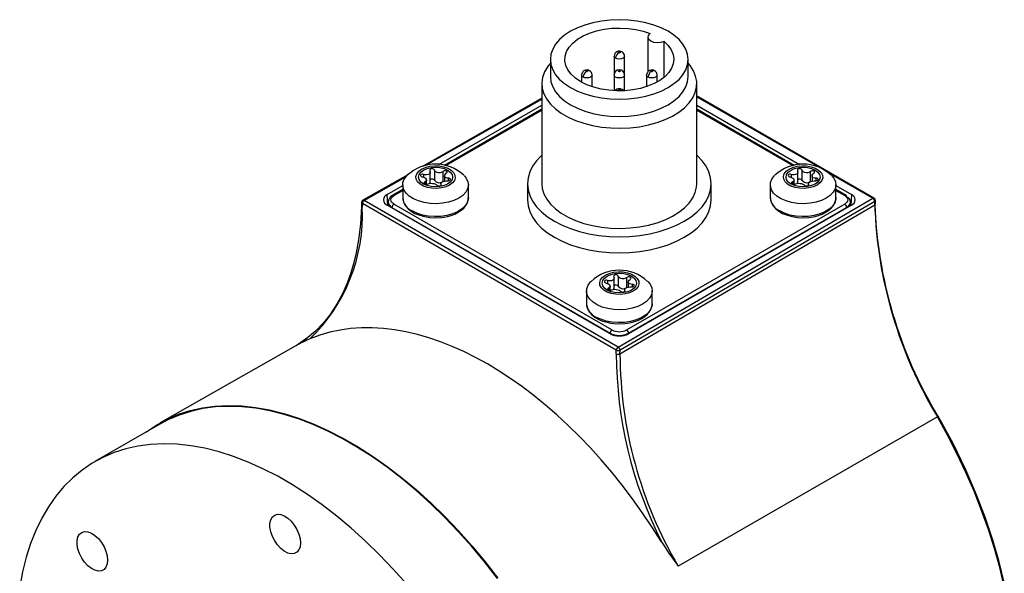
# Model space of a CAD drawing. Header units: millimetres. Extents: x 0 to 559, y 0 to 432.
# Tile 5 of 6: x 360 to 435, y 324 to 366. Entities that reach past the tile are written whole.
import ezdxf

# ---------------------------------------------------------------- set-up
doc = ezdxf.new("R2010")
doc.units = ezdxf.units.MM
doc.header["$LTSCALE"] = 2

msp = doc.modelspace()

# ---------------------------------------------------------------- linework, layer by layer
for p, q in [((408.3342, 365.0603), (408.3342, 362.4425)), ((409.5644, 362.0047), (409.5644, 364.7277)), ((400.8997, 363.3662), (400.8997, 362.0598)), ((405.7497, 363.6191), (405.7497, 362.1904)), ((406.5497, 362.1904), (406.5497, 363.6191)), ((411.3997, 362.0598), (411.3997, 363.3662)), ((403.2748, 362.1904), (403.2748, 361.6384)), ((404.0748, 361.2914), (404.0748, 362.1904)), ((405.7497, 362.1904), (405.7497, 360.9816)), ((406.5497, 360.9816), (406.5497, 362.1904)), ((408.2245, 362.1904), (408.2245, 361.2914)), ((409.0245, 361.6384), (409.0245, 362.1904)), ((400.2497, 361.529), (400.2497, 353.8943)), ((412.0497, 353.8943), (412.0497, 361.529)), ((400.2497, 360.4063), (391.1553, 355.22)), ((391.3646, 355.2724), (400.2497, 360.3393)), ((425.5636, 352.7961), (412.0497, 360.5976)), ((412.0497, 360.53), (421.4185, 355.1215)), ((392.4106, 355.3514), (400.2497, 359.8768)), ((400.2497, 359.5713), (392.8385, 355.2929)), ((392.9243, 355.2748), (400.2497, 359.5037)), ((412.0497, 359.8768), (419.8887, 355.3515)), ((419.4624, 355.292), (412.0497, 359.5713)), ((412.0497, 359.5037), (419.3758, 355.2744)), ((392.0625, 354.9343), (392.0625, 354.1592)), ((392.722, 354.0572), (392.722, 354.8323)), ((420.0639, 354.9343), (420.0639, 354.1592)), ((420.7234, 354.0572), (420.7234, 354.8323)), ((390.0409, 354.5845), (386.6137, 352.63)), ((386.7128, 352.6196), (389.8907, 354.4319)), ((391.2429, 354.6035), (391.2429, 354.3776)), ((391.464, 353.8676), (391.464, 354.1596)), ((391.7485, 354.0327), (391.7485, 354.7904)), ((392.8339, 354.488), (392.8339, 354.0934)), ((393.1452, 354.1234), (393.1452, 354.3092)), ((419.2444, 354.6035), (419.2444, 354.3776)), ((419.4655, 353.8676), (419.4655, 354.1596)), ((419.7499, 354.0327), (419.7499, 354.7904)), ((420.8353, 354.488), (420.8353, 354.0934)), ((421.1466, 354.1234), (421.1466, 354.3092)), ((422.062, 354.75), (425.4637, 352.7862)), ((388.472, 353.0777), (389.6489, 353.7572)), ((389.6489, 353.4516), (388.872, 353.0031)), ((388.972, 352.9932), (389.6489, 353.384)), ((389.6489, 353.8127), (389.6489, 352.8328)), ((391.3294, 354.0284), (391.3294, 353.8988)), ((392.5494, 353.8932), (392.5494, 353.7622)), ((392.5722, 353.784), (392.5722, 353.8361)), ((394.6489, 352.8328), (394.6489, 353.8127)), ((399.1497, 353.8943), (399.1497, 352.6695)), ((413.1497, 352.6695), (413.1497, 353.8943)), ((417.6504, 353.8127), (417.6504, 352.8328)), ((419.3308, 354.0284), (419.3308, 353.8988)), ((420.5509, 353.8932), (420.5509, 353.7622)), ((420.5736, 353.784), (420.5736, 353.8361)), ((422.6504, 352.8328), (422.6504, 353.8127)), ((422.6504, 353.7572), (423.8273, 353.0777)), ((423.4273, 353.0031), (422.6504, 353.4516)), ((422.6504, 353.384), (423.3273, 352.9932)), ((406.0631, 341.4489), (386.7128, 352.6196)), ((388.509, 352.2399), (388.472, 353.0777)), ((406.0631, 341.4489), (425.4637, 352.7862)), ((423.8273, 353.0777), (423.7903, 352.2399)), ((425.6637, 352.3615), (425.6637, 352.6229)), ((386.5128, 352.4608), (386.5069, 352.1959)), ((386.5714, 352.3789), (386.5654, 352.1141)), ((405.9217, 341.2082), (386.5714, 352.3789)), ((405.4426, 342.4644), (388.472, 352.2613)), ((388.5402, 352.4864), (388.5518, 352.2153)), ((388.8307, 352.0953), (405.4477, 342.5025)), ((388.8319, 352.0535), (388.8307, 352.0953)), ((405.589, 342.7531), (388.972, 352.3459)), ((406.1995, 340.9395), (425.6059, 352.2804)), ((425.6059, 352.5418), (406.2054, 341.2044)), ((423.3273, 352.3459), (406.7103, 342.7531)), ((406.8517, 342.5025), (423.4687, 352.0953)), ((423.8273, 352.2613), (406.8568, 342.4644)), ((423.4674, 352.0535), (423.4687, 352.0953)), ((423.7475, 352.2153), (423.7591, 352.4864)), ((425.6059, 352.2804), (425.6059, 352.5418)), ((405.7492, 345.9502), (405.7492, 346.708)), ((406.0632, 346.8518), (406.0632, 346.0767)), ((406.7227, 345.9747), (406.7227, 346.7498)), ((405.2436, 346.521), (405.2436, 346.2952)), ((405.3301, 345.9459), (405.3301, 345.8163)), ((405.4647, 345.7852), (405.4647, 346.0772)), ((406.5502, 345.8108), (406.5502, 345.6798)), ((406.8346, 346.4056), (406.8346, 346.011)), ((407.1459, 346.041), (407.1459, 346.2268)), ((403.6497, 345.7303), (403.6497, 344.7504)), ((406.5729, 345.7016), (406.5729, 345.7537)), ((408.6497, 344.7504), (408.6497, 345.7303)), ((382.4308, 342.1655), (381.5234, 341.546)), ((405.449, 342.4608), (405.4477, 342.5025)), ((406.8504, 342.4608), (406.8517, 342.5025)), ((381.6318, 341.6088), (371.1699, 335.6732)), ((381.846, 341.7508), (381.7705, 341.7009)), ((405.9158, 340.9433), (405.9217, 341.2082)), ((406.1995, 340.9395), (406.2054, 341.2044)), ((430.3781, 336.1391), (410.6345, 324.7405)), ((371.1447, 335.5717), (366.195, 332.7143))]:
    msp.add_line(p, q)
at = {"flags": 128}
for points in [[(409.862, 365.5093), (409.3457, 365.7707), (408.7747, 365.9909), (408.1588, 366.1663), (407.5085, 366.2937), (406.8349, 366.3711), (406.1497, 366.397), (405.4644, 366.3711), (404.7909, 366.2937), (404.1406, 366.1663), (403.5247, 365.9909), (402.9537, 365.7707), (402.4374, 365.5093), (401.9846, 365.2112), (401.603, 364.8816), (401.2993, 364.526), (401.0786, 364.1506), (400.9446, 363.7618), (400.8997, 363.3662), (400.9446, 362.9706), (401.0786, 362.5818), (401.2993, 362.2064), (401.603, 361.8508), (401.9846, 361.5212), (402.4374, 361.2232), (402.9537, 360.9618), (403.5247, 360.7415), (404.1406, 360.5662), (404.7909, 360.4387), (405.4644, 360.3614), (406.1497, 360.3355), (406.8349, 360.3614), (407.5085, 360.4387), (408.1588, 360.5662), (408.7747, 360.7415), (409.3457, 360.9618), (409.862, 361.2232), (410.3148, 361.5212), (410.6963, 361.8508), (411, 362.2064), (411.2208, 362.5818), (411.3547, 362.9706), (411.3997, 363.3662), (411.3547, 363.7618), (411.2208, 364.1506), (411, 364.526), (410.6963, 364.8816), (410.3148, 365.2112), (409.862, 365.5093)], [(409.5644, 364.7277), (409.8749, 364.4221), (410.1039, 364.0933), (410.2464, 363.7487), (410.2993, 363.3957), (410.2615, 363.0421), (410.1337, 362.6955), (409.9188, 362.3636), (409.6214, 362.0537), (409.2481, 361.7724), (408.807, 361.526), (408.3078, 361.3199), (407.7614, 361.1585), (407.1797, 361.0454), (406.5755, 360.9831), (405.962, 360.9729), (405.3526, 361.0151), (404.7606, 361.1087), (404.199, 361.2516), (403.6801, 361.4408), (403.2152, 361.6722), (402.8145, 361.9406), (402.4867, 362.2401), (402.239, 362.5643), (402.0769, 362.9061), (402.0039, 363.2579), (402.0216, 363.612), (402.1295, 363.9608), (402.3254, 364.2966), (402.6049, 364.6121), (402.962, 364.9003), (403.3888, 365.1549), (403.876, 365.3704), (404.4129, 365.5421), (404.9878, 365.6662), (405.5881, 365.7399), (406.2007, 365.7618), (406.8122, 365.7312), (407.4092, 365.649), (407.9786, 365.5168), (408.5081, 365.3375)], [(409.5644, 364.7277), (409.3235, 364.6499), (409.0502, 364.6277), (408.7815, 364.6641), (408.5538, 364.7541), (408.3979, 364.8856), (408.3349, 365.0407), (408.3734, 365.1985), (408.5081, 365.3375)], [(406.1072, 363.8722), (406.0942, 363.8835), (406.0897, 363.8967), (406.0907, 363.9035), (406.0939, 363.9098), (406.1072, 363.9212), (406.1162, 363.9256), (406.1262, 363.9288), (406.1497, 363.9314), (406.1613, 363.9308), (406.1723, 363.9289), (406.1921, 363.9212)], [(406.1921, 363.9212), (406.2052, 363.91), (406.2097, 363.8967), (406.2086, 363.89), (406.2054, 363.8837), (406.1921, 363.8722), (406.1831, 363.8679), (406.1731, 363.8647), (406.1497, 363.8621), (406.138, 363.8627), (406.127, 363.8646), (406.1072, 363.8722)], [(400.8997, 363.0831), (400.6815, 362.8082), (400.4507, 362.4105), (400.3062, 361.9996), (400.2504, 361.5815), (400.2839, 361.1626), (400.4064, 360.7492), (400.6159, 360.3477), (400.9093, 359.9641), (401.2822, 359.6042), (401.7288, 359.2734), (402.2425, 358.9769), (402.8154, 358.7191), (403.4388, 358.5038), (404.1033, 358.3344), (404.7989, 358.2135), (405.5149, 358.1428), (406.2405, 358.1234), (406.9648, 358.1557), (407.6767, 358.2391), (408.3655, 358.3723), (409.0206, 358.5534), (409.6323, 358.7797), (410.1911, 359.0476), (410.6887, 359.3531), (411.1175, 359.6916), (411.471, 360.058), (411.7438, 360.4466), (411.9318, 360.8517), (412.0322, 361.267), (412.0434, 361.6863), (411.9652, 362.1032), (411.7989, 362.5114), (411.5469, 362.9048), (411.3997, 363.0831)], [(405.8668, 363.4558), (405.7801, 363.5308), (405.7497, 363.6191)], [(406.5496, 363.6154), (406.5192, 363.5308), (406.4325, 363.4558), (406.3027, 363.4058), (406.1497, 363.3882), (405.9966, 363.4058), (405.8668, 363.4558)], [(403.6324, 362.4435), (403.6193, 362.4548), (403.6148, 362.468), (403.6158, 362.4748), (403.6191, 362.4811), (403.6324, 362.4925), (403.6413, 362.4969), (403.6514, 362.5001), (403.6748, 362.5027), (403.6865, 362.5021), (403.6974, 362.5002), (403.7172, 362.4925)], [(403.7172, 362.4925), (403.7303, 362.4812), (403.7348, 362.468), (403.7338, 362.4613), (403.7305, 362.455), (403.7172, 362.4435), (403.7083, 362.4391), (403.6982, 362.436), (403.6748, 362.4334), (403.6631, 362.434), (403.6521, 362.4359), (403.6324, 362.4435)], [(406.1072, 362.4435), (406.0955, 362.4533), (406.0914, 362.4601), (406.0897, 362.468), (406.0907, 362.4748), (406.0941, 362.4813), (406.0997, 362.4873), (406.1072, 362.4925), (406.1262, 362.5001), (406.1264, 362.5001), (406.1271, 362.5003), (406.1293, 362.5007), (406.1497, 362.5027), (406.1614, 362.502), (406.1727, 362.5001), (406.183, 362.4969), (406.1921, 362.4925)], [(406.1921, 362.4925), (406.2038, 362.4827), (406.208, 362.4759), (406.2097, 362.468), (406.2086, 362.4613), (406.2052, 362.4547), (406.1996, 362.4488), (406.1921, 362.4435), (406.1731, 362.436), (406.173, 362.436), (406.1722, 362.4358), (406.1701, 362.4353), (406.1497, 362.4334), (406.1379, 362.434), (406.1267, 362.436), (406.1163, 362.4392), (406.1072, 362.4435)], [(408.5821, 362.4435), (408.569, 362.4548), (408.5645, 362.468), (408.5655, 362.4748), (408.5688, 362.4811), (408.5821, 362.4925), (408.5911, 362.4969), (408.6011, 362.5001), (408.6245, 362.5027), (408.6362, 362.5021), (408.6472, 362.5002), (408.667, 362.4925)], [(408.667, 362.4925), (408.68, 362.4812), (408.6845, 362.468), (408.6835, 362.4613), (408.6803, 362.455), (408.667, 362.4435), (408.658, 362.4391), (408.648, 362.436), (408.6245, 362.4334), (408.6129, 362.434), (408.6019, 362.4359), (408.5821, 362.4435)], [(400.8997, 362.0598), (400.9446, 361.6642), (401.0786, 361.2753), (401.2993, 360.8999), (401.603, 360.5444), (401.9846, 360.2147), (402.4374, 359.9167), (402.9537, 359.6553), (403.5247, 359.435), (404.1406, 359.2597), (404.7909, 359.1323), (405.4644, 359.0549), (406.1497, 359.029), (406.8349, 359.0549), (407.5085, 359.1323), (408.1588, 359.2597), (408.7747, 359.435), (409.3457, 359.6553), (409.862, 359.9167), (410.3148, 360.2147), (410.6963, 360.5444), (411, 360.8999), (411.2208, 361.2753), (411.3547, 361.6642), (411.3997, 362.0598)], [(403.3919, 362.0271), (403.3052, 362.102), (403.2748, 362.1904)], [(404.0747, 362.1867), (404.0443, 362.102), (403.9576, 362.0271), (403.8279, 361.9771), (403.6748, 361.9595), (403.5217, 361.9771), (403.3919, 362.0271)], [(405.8668, 362.0271), (405.7801, 362.102), (405.7497, 362.1904), (405.7497, 362.1906)], [(406.5497, 362.1907), (406.5497, 362.1904), (406.5192, 362.102), (406.4325, 362.0271), (406.3027, 361.9771), (406.1497, 361.9595), (405.9966, 361.9771), (405.8668, 362.0271)], [(408.3417, 362.0271), (408.255, 362.102), (408.2245, 362.1904)], [(409.0245, 362.1867), (408.9941, 362.102), (408.9074, 362.0271), (408.7776, 361.9771), (408.6245, 361.9595), (408.4715, 361.9771), (408.3417, 362.0271)], [(406.1072, 361.0148), (406.0603, 360.9824), (406.047, 360.9712)], [(406.1072, 361.0148), (406.0942, 361.0261), (406.0897, 361.0393), (406.0907, 361.0461), (406.0939, 361.0524), (406.1072, 361.0638), (406.1162, 361.0682), (406.1262, 361.0713), (406.1497, 361.074), (406.1613, 361.0734), (406.1723, 361.0715), (406.1921, 361.0638)], [(406.1921, 361.0638), (406.2052, 361.0525), (406.2097, 361.0393), (406.2086, 361.0326), (406.2054, 361.0262), (406.1921, 361.0148), (406.1831, 361.0104), (406.1731, 361.0073), (406.1497, 361.0047), (406.138, 361.0053), (406.127, 361.0071), (406.1072, 361.0148)], [(406.4584, 360.9959), (406.4354, 361.0248), (406.3621, 361.0806)], [(400.2497, 356.069), (400.2226, 356.0443), (399.8429, 355.6477), (399.5425, 355.229), (399.3252, 354.7936), (399.1937, 354.3468), (399.1497, 353.8943), (399.1937, 353.4419), (399.3252, 352.9951), (399.5425, 352.5597), (399.8429, 352.141), (400.2226, 351.7444), (400.6768, 351.3748), (401.1999, 351.0369), (401.7852, 350.735), (402.4254, 350.4727), (403.1125, 350.2535), (403.8377, 350.0801), (404.592, 349.9547), (405.3659, 349.8787), (406.1497, 349.8533), (406.9334, 349.8787), (407.7073, 349.9547), (408.4616, 350.0801), (409.1868, 350.2535), (409.8739, 350.4727), (410.5141, 350.735), (411.0994, 351.0369), (411.6225, 351.3748), (412.0767, 351.7444), (412.4564, 352.141), (412.7568, 352.5597), (412.9742, 352.9951), (413.1056, 353.4419), (413.1497, 353.8943), (413.1056, 354.3468), (412.9742, 354.7936), (412.7568, 355.229), (412.4564, 355.6477), (412.0767, 356.0443), (412.0497, 356.069)], [(393.2096, 353.7883), (392.925, 353.6596), (392.5952, 353.5739), (392.2395, 353.5363), (391.8786, 353.5489), (391.5333, 353.611), (391.2239, 353.719), (390.9682, 353.8666), (390.7811, 354.0452), (390.6735, 354.2445), (390.6517, 354.4529), (390.7169, 354.6582), (390.8653, 354.8486), (391.0883, 355.0129), (391.3729, 355.1417), (391.7027, 355.2273), (392.0584, 355.265), (392.4193, 355.2524), (392.7646, 355.1902), (393.074, 355.0823), (393.3297, 354.9346), (393.5168, 354.756), (393.6244, 354.5567), (393.6462, 354.3483), (393.581, 354.143), (393.4326, 353.9526), (393.2096, 353.7883)], [(393.0682, 353.8699), (392.7989, 353.7507), (392.4854, 353.6757), (392.1489, 353.6501), (391.8125, 353.6757), (391.4989, 353.7507), (391.2297, 353.8699), (391.0231, 354.0254), (390.8932, 354.2064), (390.8489, 354.4006), (390.8932, 354.5948), (391.0231, 354.7758), (391.2297, 354.9313), (391.4989, 355.0505), (391.8125, 355.1255), (392.1489, 355.1511), (392.4854, 355.1255), (392.7989, 355.0505), (393.0682, 354.9313), (393.2748, 354.7758), (393.4047, 354.5948), (393.4489, 354.4006), (393.4047, 354.2064), (393.2748, 354.0254), (393.0682, 353.8699)], [(391.7257, 354.8822), (391.7484, 354.7928), (391.7278, 354.7061), (391.6666, 354.6346), (391.5744, 354.588), (391.4621, 354.5691), (391.3388, 354.578), (391.2429, 354.6035)], [(392.0625, 354.9343), (392.0424, 354.9745), (392.0047, 355.008), (391.9538, 355.031), (391.8961, 355.041), (391.8381, 355.0374), (391.7862, 355.0208), (391.7459, 354.9931), (391.7214, 354.9571), (391.7155, 354.9164), (391.7257, 354.8822)], [(392.722, 354.8323), (392.6247, 354.7678), (392.505, 354.7278), (392.3778, 354.7191), (392.2597, 354.7425), (392.1619, 354.7937), (392.092, 354.867), (392.0625, 354.9343)], [(392.9685, 354.6899), (393.0069, 354.724), (393.0279, 354.7631), (393.0291, 354.8027), (393.0105, 354.8381), (392.9798, 354.863), (392.9323, 354.8813), (392.8765, 354.8874), (392.8184, 354.8804), (392.7642, 354.8608), (392.722, 354.8323)], [(421.211, 353.7883), (420.9264, 353.6596), (420.5966, 353.5739), (420.2409, 353.5363), (419.88, 353.5489), (419.5348, 353.611), (419.2253, 353.719), (418.9696, 353.8666), (418.7825, 354.0452), (418.6749, 354.2445), (418.6531, 354.4529), (418.7183, 354.6582), (418.8667, 354.8486), (419.0897, 355.0129), (419.3744, 355.1417), (419.7041, 355.2273), (420.0598, 355.265), (420.4208, 355.2524), (420.766, 355.1902), (421.0755, 355.0823), (421.3312, 354.9346), (421.5182, 354.756), (421.6258, 354.5567), (421.6476, 354.3483), (421.5825, 354.143), (421.434, 353.9526), (421.211, 353.7883)], [(421.0696, 353.8699), (420.8004, 353.7507), (420.4868, 353.6757), (420.1504, 353.6501), (419.8139, 353.6757), (419.5004, 353.7507), (419.2311, 353.8699), (419.0245, 354.0254), (418.8947, 354.2064), (418.8504, 354.4006), (418.8947, 354.5948), (419.0245, 354.7758), (419.2311, 354.9313), (419.5004, 355.0505), (419.8139, 355.1255), (420.1504, 355.1511), (420.4868, 355.1255), (420.8004, 355.0505), (421.0696, 354.9313), (421.2762, 354.7758), (421.4061, 354.5948), (421.4504, 354.4006), (421.4061, 354.2064), (421.2762, 354.0254), (421.0696, 353.8699)], [(419.7271, 354.8822), (419.7499, 354.7928), (419.7293, 354.7061), (419.668, 354.6346), (419.5758, 354.588), (419.4636, 354.5691), (419.3403, 354.578), (419.2444, 354.6035)], [(420.0639, 354.9343), (420.0439, 354.9745), (420.0061, 355.008), (419.9553, 355.031), (419.8975, 355.041), (419.8395, 355.0374), (419.7876, 355.0208), (419.7473, 354.9931), (419.7228, 354.9571), (419.717, 354.9164), (419.7271, 354.8822)], [(420.7234, 354.8323), (420.6262, 354.7678), (420.5064, 354.7278), (420.3792, 354.7191), (420.2611, 354.7425), (420.1633, 354.7937), (420.0934, 354.867), (420.0639, 354.9343)], [(420.9699, 354.6899), (421.0083, 354.724), (421.0293, 354.7631), (421.0305, 354.8027), (421.0119, 354.8381), (420.9812, 354.863), (420.9337, 354.8813), (420.8779, 354.8874), (420.8198, 354.8804), (420.7656, 354.8608), (420.7234, 354.8323)], [(393.9167, 352.7922), (393.5502, 352.6175), (393.1331, 352.486), (392.6804, 352.4025), (392.2084, 352.3699), (391.7344, 352.3895), (391.2753, 352.4605), (390.8478, 352.5804), (390.4673, 352.7448), (390.1476, 352.9478), (389.9002, 353.1821), (389.7341, 353.4392), (389.6553, 353.7097), (389.6666, 353.984), (389.7677, 354.2521), (389.9548, 354.5044), (389.9797, 354.5301)], [(391.2429, 354.6035), (391.1845, 354.6175), (391.1257, 354.6189), (391.0737, 354.6076), (391.0345, 354.5853), (391.0123, 354.555), (391.0091, 354.52), (391.0251, 354.4842), (391.0586, 354.4512), (391.1061, 354.4244), (391.1527, 354.4091)], [(391.1527, 354.4091), (391.2727, 354.3673), (391.3718, 354.3068), (391.4378, 354.2368), (391.4637, 354.1681), (391.4492, 354.107), (391.3958, 354.0569), (391.3294, 354.0284)], [(392.5722, 353.8361), (392.5495, 353.8916), (392.57, 353.9508), (392.6313, 354.008), (392.7235, 354.0573), (392.8358, 354.0941), (392.9591, 354.1139), (393.055, 354.1148)], [(393.1452, 354.3092), (393.0252, 354.3171), (392.9261, 354.3502), (392.8601, 354.4058), (392.8342, 354.4772), (392.8487, 354.5562), (392.9021, 354.6349), (392.9685, 354.6899)], [(393.055, 354.1148), (393.1134, 354.1167), (393.1721, 354.1291), (393.2242, 354.151), (393.2634, 354.1796), (393.2856, 354.2117), (393.2888, 354.2438), (393.2728, 354.2724), (393.2393, 354.2944), (393.1918, 354.3071), (393.1452, 354.3092)], [(394.3169, 354.5314), (394.4913, 354.317), (394.6143, 354.052), (394.6482, 353.7783), (394.5918, 353.5059), (394.4471, 353.2446), (394.2193, 353.0038), (393.9167, 352.7922)], [(421.9181, 352.7922), (421.5516, 352.6175), (421.1345, 352.486), (420.6818, 352.4025), (420.2099, 352.3699), (419.7358, 352.3895), (419.2767, 352.4605), (418.8492, 352.5804), (418.4687, 352.7448), (418.149, 352.9478), (417.9017, 353.1821), (417.7356, 353.4392), (417.6567, 353.7097), (417.6681, 353.984), (417.7691, 354.2521), (417.9562, 354.5044), (417.9811, 354.5301)], [(419.2444, 354.6035), (419.186, 354.6175), (419.1272, 354.6189), (419.0752, 354.6076), (419.036, 354.5853), (419.0137, 354.555), (419.0106, 354.52), (419.0265, 354.4842), (419.06, 354.4512), (419.1075, 354.4244), (419.1541, 354.4091)], [(419.1541, 354.4091), (419.2741, 354.3673), (419.3733, 354.3068), (419.4392, 354.2368), (419.4651, 354.1681), (419.4506, 354.107), (419.3972, 354.0569), (419.3308, 354.0284)], [(420.5736, 353.8361), (420.5509, 353.8916), (420.5715, 353.9508), (420.6327, 354.008), (420.7249, 354.0573), (420.8372, 354.0941), (420.9605, 354.1139), (421.0564, 354.1148)], [(421.1466, 354.3092), (421.0267, 354.3171), (420.9275, 354.3502), (420.8615, 354.4058), (420.8357, 354.4772), (420.8501, 354.5562), (420.9035, 354.6349), (420.9699, 354.6899)], [(421.0564, 354.1148), (421.1148, 354.1167), (421.1736, 354.1291), (421.2256, 354.151), (421.2648, 354.1796), (421.287, 354.2117), (421.2902, 354.2438), (421.2742, 354.2724), (421.2408, 354.2944), (421.1932, 354.3071), (421.1466, 354.3092)], [(422.3183, 354.5314), (422.4928, 354.317), (422.6158, 354.052), (422.6497, 353.7783), (422.5932, 353.5059), (422.4485, 353.2446), (422.2207, 353.0038), (421.9181, 352.7922)], [(391.3294, 354.0284), (391.291, 354.0102), (391.27, 353.9849), (391.2688, 353.9559), (391.2874, 353.9267), (391.3181, 353.9037), (391.3656, 353.883), (391.4214, 353.8703), (391.4795, 353.8667), (391.5337, 353.8725), (391.5759, 353.886)], [(391.5759, 353.886), (391.6732, 353.9167), (391.7929, 353.9291), (391.9201, 353.9235), (392.0382, 353.9027), (392.136, 353.8695), (392.2059, 353.8249), (392.2354, 353.784)], [(392.2354, 353.784), (392.2555, 353.7597), (392.2932, 353.74), (392.3441, 353.7276), (392.4018, 353.7239), (392.4598, 353.7292), (392.5117, 353.743), (392.552, 353.7635), (392.5765, 353.7885), (392.5824, 353.8151), (392.5722, 353.8361)], [(400.2497, 353.8943), (400.2839, 353.5279), (400.4064, 353.1145), (400.6159, 352.713), (400.9093, 352.3294), (401.2822, 351.9695), (401.7288, 351.6388), (402.2425, 351.3422), (402.8154, 351.0844), (403.4388, 350.8692), (404.1033, 350.6998), (404.7989, 350.5788), (405.5149, 350.5081), (406.2405, 350.4888), (406.9648, 350.521), (407.6767, 350.6044), (408.3655, 350.7377), (409.0206, 350.9188), (409.6323, 351.145), (410.1911, 351.4129), (410.6887, 351.7184), (411.1175, 352.0569), (411.471, 352.4233), (411.7438, 352.812), (411.9318, 353.217), (412.0322, 353.6323), (412.0497, 353.8943)], [(419.3308, 354.0284), (419.2925, 354.0102), (419.2714, 353.9849), (419.2703, 353.9559), (419.2888, 353.9267), (419.3195, 353.9037), (419.367, 353.883), (419.4228, 353.8703), (419.4809, 353.8667), (419.5352, 353.8725), (419.5774, 353.886)], [(419.5774, 353.886), (419.6746, 353.9167), (419.7944, 353.9291), (419.9216, 353.9235), (420.0396, 353.9027), (420.1374, 353.8695), (420.2073, 353.8249), (420.2368, 353.784)], [(420.2368, 353.784), (420.2569, 353.7597), (420.2946, 353.74), (420.3455, 353.7276), (420.4032, 353.7239), (420.4612, 353.7292), (420.5131, 353.743), (420.5535, 353.7635), (420.578, 353.7885), (420.5838, 353.8151), (420.5736, 353.8361)], [(388.972, 352.3459), (388.805, 352.4877), (388.7561, 352.5765), (388.7398, 352.6695), (388.756, 352.7622), (388.805, 352.8513), (388.972, 352.9932)], [(389.658, 352.8216), (389.6586, 352.6966), (389.7298, 352.4414), (389.8668, 352.2009), (390.0614, 351.9835), (390.3026, 351.795), (390.579, 351.6378), (390.8767, 351.5135), (391.2119, 351.4141), (391.4719, 351.3609), (391.7224, 351.327), (392.1489, 351.3051)], [(394.6489, 352.8328), (394.6411, 352.7184), (394.5585, 352.4482), (394.3889, 352.1919), (394.1383, 351.9588), (393.8158, 351.7572), (393.4331, 351.5946), (393.0039, 351.4767), (392.5439, 351.4077), (392.0696, 351.3904), (391.5981, 351.4251), (391.1466, 351.5107), (390.7312, 351.6441), (390.3672, 351.8205)], [(392.1489, 351.3051), (392.5959, 351.3292), (392.773, 351.3524), (393.057, 351.4072), (393.3343, 351.4841), (393.6088, 351.5872), (393.8663, 351.7156), (394.0987, 351.8684), (394.2989, 352.0445), (394.4605, 352.243), (394.5771, 352.4634), (394.6405, 352.7054), (394.6399, 352.8454)], [(399.1497, 352.6695), (399.1937, 352.2171), (399.3252, 351.7703), (399.5425, 351.3349), (399.8429, 350.9162), (400.2226, 350.5196), (400.6768, 350.15), (401.1999, 349.8121), (401.7852, 349.5101), (402.4254, 349.2479), (403.1125, 349.0287), (403.8377, 348.8553), (404.592, 348.7298), (405.3659, 348.6539), (406.1497, 348.6285), (406.9334, 348.6539), (407.7073, 348.7298), (408.4616, 348.8553), (409.1868, 349.0287), (409.8739, 349.2479), (410.5141, 349.5101), (411.0994, 349.8121), (411.6225, 350.15), (412.0767, 350.5196), (412.4564, 350.9162), (412.7568, 351.3349), (412.9742, 351.7703), (413.1056, 352.2171), (413.1497, 352.6695)], [(417.6594, 352.8216), (417.66, 352.6966), (417.7312, 352.4414), (417.8682, 352.2009), (418.0628, 351.9835), (418.3041, 351.795), (418.5804, 351.6378), (418.8781, 351.5135), (419.2133, 351.4141), (419.4734, 351.3609), (419.7238, 351.327), (420.1504, 351.3051)], [(422.6504, 352.8328), (422.6425, 352.7184), (422.56, 352.4482), (422.3903, 352.1919), (422.1397, 351.9588), (421.8173, 351.7572), (421.4345, 351.5946), (421.0054, 351.4767), (420.5453, 351.4077), (420.071, 351.3904), (419.5995, 351.4251), (419.148, 351.5107), (418.7327, 351.6441), (418.3686, 351.8205)], [(420.1504, 351.3051), (420.5973, 351.3292), (420.7744, 351.3524), (421.0584, 351.4072), (421.3357, 351.4841), (421.6102, 351.5872), (421.8678, 351.7156), (422.1002, 351.8684), (422.3003, 352.0445), (422.462, 352.243), (422.5785, 352.4634), (422.642, 352.7054), (422.6413, 352.8454)], [(423.3273, 352.9932), (423.4943, 352.8513), (423.5432, 352.7625), (423.5596, 352.6695), (423.5433, 352.5768), (423.4943, 352.4877), (423.3273, 352.3459)], [(386.5068, 352.1952), (386.4303, 350.8083), (386.2868, 349.6201), (386.1023, 348.6176), (385.8995, 347.7871), (385.6978, 347.1146), (385.5133, 346.587), (385.3357, 346.1369), (385.0494, 345.5016), (384.6525, 344.7573), (384.12, 343.9362), (383.6149, 343.2943), (383.0053, 342.653), (382.2786, 342.0363), (381.846, 341.7508)], [(407.2103, 345.7059), (406.9257, 345.5771), (406.5959, 345.4914), (406.2402, 345.4538), (405.8793, 345.4664), (405.534, 345.5285), (405.2246, 345.6365), (404.9689, 345.7841), (404.7818, 345.9628), (404.6742, 346.1621), (404.6524, 346.3704), (404.7176, 346.5758), (404.866, 346.7661), (405.089, 346.9305), (405.3737, 347.0592), (405.7034, 347.1449), (406.0591, 347.1825), (406.42, 347.1699), (406.7653, 347.1078), (407.0747, 346.9998), (407.3304, 346.8522), (407.5175, 346.6736), (407.6251, 346.4743), (407.6469, 346.2659), (407.5817, 346.0605), (407.4333, 345.8702), (407.2103, 345.7059)], [(407.0689, 345.7875), (406.7997, 345.6682), (406.4861, 345.5933), (406.1497, 345.5677), (405.8132, 345.5933), (405.4997, 345.6682), (405.2304, 345.7875), (405.0238, 345.9429), (404.894, 346.1239), (404.8497, 346.3182), (404.894, 346.5124), (405.0238, 346.6934), (405.2304, 346.8488), (405.4997, 346.9681), (405.8132, 347.0431), (406.1497, 347.0686), (406.4861, 347.0431), (406.7997, 346.9681), (407.0689, 346.8488), (407.2755, 346.6934), (407.4054, 346.5124), (407.4497, 346.3182), (407.4054, 346.1239), (407.2755, 345.9429), (407.0689, 345.7875)], [(405.7264, 346.7997), (405.7492, 346.7104), (405.7286, 346.6237), (405.6673, 346.5521), (405.5751, 346.5055), (405.4629, 346.4867), (405.3396, 346.4955), (405.2436, 346.521)], [(406.0632, 346.8518), (406.0431, 346.892), (406.0054, 346.9256), (405.9546, 346.9485), (405.8968, 346.9586), (405.8388, 346.955), (405.7869, 346.9384), (405.7466, 346.9107), (405.7221, 346.8747), (405.7163, 346.834), (405.7264, 346.7997)], [(406.7227, 346.7498), (406.6254, 346.6853), (406.5057, 346.6454), (406.3785, 346.6366), (406.2604, 346.6601), (406.1626, 346.7113), (406.0927, 346.7845), (406.0632, 346.8518)], [(406.9692, 346.6075), (407.0076, 346.6416), (407.0286, 346.6807), (407.0298, 346.7202), (407.0112, 346.7557), (406.9805, 346.7805), (406.933, 346.7989), (406.8772, 346.8049), (406.8191, 346.798), (406.7649, 346.7784), (406.7227, 346.7498)], [(407.1459, 346.2268), (407.026, 346.2347), (406.9268, 346.2677), (406.8608, 346.3234), (406.835, 346.3948), (406.8494, 346.4738), (406.9028, 346.5525), (406.9692, 346.6075)], [(407.9174, 344.7097), (407.5509, 344.5351), (407.1338, 344.4036), (406.6811, 344.32), (406.2092, 344.2874), (405.7351, 344.307), (405.276, 344.378), (404.8485, 344.4979), (404.468, 344.6623), (404.1483, 344.8654), (403.9009, 345.0996), (403.7348, 345.3567), (403.656, 345.6273), (403.6673, 345.9016), (403.7684, 346.1697), (403.9555, 346.4219), (403.9804, 346.4476)], [(405.2436, 346.521), (405.1852, 346.5351), (405.1265, 346.5365), (405.0744, 346.5251), (405.0353, 346.5029), (405.013, 346.4725), (405.0098, 346.4376), (405.0258, 346.4018), (405.0593, 346.3688), (405.1068, 346.342), (405.1534, 346.3266)], [(405.1534, 346.3266), (405.2734, 346.2849), (405.3726, 346.2243), (405.4385, 346.1544), (405.4644, 346.0856), (405.4499, 346.0246), (405.3965, 345.9745), (405.3301, 345.9459)], [(405.3301, 345.9459), (405.2918, 345.9277), (405.2707, 345.9025), (405.2695, 345.8734), (405.2881, 345.8443), (405.3188, 345.8213), (405.3663, 345.8006), (405.4221, 345.7879), (405.4802, 345.7842), (405.5344, 345.79), (405.5767, 345.8036)], [(405.5767, 345.8036), (405.6739, 345.8342), (405.7936, 345.8467), (405.9209, 345.8411), (406.0389, 345.8203), (406.1367, 345.787), (406.2066, 345.7425), (406.2361, 345.7016)], [(406.5729, 345.7537), (406.5502, 345.8091), (406.5708, 345.8684), (406.632, 345.9256), (406.7242, 345.9749), (406.8365, 346.0116), (406.9598, 346.0315), (407.0557, 346.0324)], [(407.0557, 346.0324), (407.1141, 346.0342), (407.1729, 346.0467), (407.2249, 346.0685), (407.2641, 346.0971), (407.2863, 346.1292), (407.2895, 346.1614), (407.2735, 346.19), (407.24, 346.212), (407.1925, 346.2246), (407.1459, 346.2268)], [(408.3176, 346.449), (408.492, 346.2346), (408.615, 345.9696), (408.649, 345.6959), (408.5925, 345.4235), (408.4478, 345.1621), (408.22, 344.9213), (407.9174, 344.7097)], [(406.2361, 345.7016), (406.2562, 345.6773), (406.2939, 345.6576), (406.3448, 345.6451), (406.4025, 345.6414), (406.4605, 345.6468), (406.5124, 345.6606), (406.5527, 345.6811), (406.5773, 345.706), (406.5831, 345.7326), (406.5729, 345.7537)], [(403.6587, 344.7391), (403.6593, 344.6141), (403.7305, 344.359), (403.8675, 344.1184), (404.0621, 343.9011), (404.3034, 343.7126), (404.5797, 343.5554), (404.8774, 343.4311), (405.2126, 343.3317), (405.4727, 343.2785), (405.7231, 343.2446), (406.1497, 343.2226)], [(408.6497, 344.7504), (408.6418, 344.636), (408.5593, 344.3658), (408.3896, 344.1095), (408.139, 343.8763), (407.8165, 343.6748), (407.4338, 343.5121), (407.0047, 343.3942), (406.5446, 343.3253), (406.0703, 343.3079), (405.5988, 343.3427), (405.1473, 343.4283), (404.732, 343.5617), (404.3679, 343.738)], [(406.1497, 343.2226), (406.5966, 343.2467), (406.7737, 343.27), (407.0577, 343.3248), (407.335, 343.4016), (407.6095, 343.5048), (407.8671, 343.6332), (408.0994, 343.7859), (408.2996, 343.962), (408.4612, 344.1605), (408.5778, 344.381), (408.6412, 344.623), (408.6406, 344.7629)], [(370.0972, 334.967), (370.1395, 334.9988), (370.9069, 335.5184), (371.719, 335.9619), (372.5734, 336.3279), (373.4675, 336.6154), (374.3986, 336.8234), (375.3638, 336.9513), (376.3603, 336.9988), (377.3849, 336.9657), (378.4346, 336.852), (379.5062, 336.6582), (380.5965, 336.3848), (381.7021, 336.0327), (382.8196, 335.6029), (383.9458, 335.0967), (385.0771, 334.5157), (386.2101, 333.8616), (387.3414, 333.1365), (388.4675, 332.3425), (389.585, 331.482), (390.6906, 330.5576), (391.7809, 329.5722), (392.8525, 328.5287), (393.9022, 327.4304), (394.9269, 326.2805), (395.9233, 325.0826), (396.8886, 323.8402)], [(396.8593, 323.8054), (395.8966, 325.0446), (394.9028, 326.2394), (393.8808, 327.3863), (392.8338, 328.4818), (391.7649, 329.5225), (390.6775, 330.5054), (389.5748, 331.4273), (388.4602, 332.2856), (387.3369, 333.0775), (386.2086, 333.8008), (385.0785, 334.4532), (383.9502, 335.0327), (382.827, 335.5375), (381.7123, 335.9662), (380.6096, 336.3174), (379.5222, 336.5901), (378.4534, 336.7834), (377.4064, 336.8968), (376.3844, 336.9298), (375.3905, 336.8825), (374.4278, 336.7549), (373.4991, 336.5474), (372.6074, 336.2607), (371.7552, 335.8956), (371.1447, 335.5717)], [(435.4727, 323.204), (435.1281, 324.6424), (434.7246, 326.091), (434.2635, 327.5451), (433.7462, 329.0004), (433.1743, 330.4524), (432.5496, 331.8967), (431.8739, 333.3288), (431.1493, 334.7444), (430.3781, 336.1391)], [(430.4498, 336.1809), (430.4502, 336.1812), (430.4459, 336.1789), (430.4351, 336.1728), (430.4182, 336.1633)], [(435.4795, 323.51), (435.062, 325.1852), (434.6111, 326.7268), (434.0516, 328.3969), (433.3692, 330.1891), (432.55, 332.0935), (431.5808, 334.0967), (430.4498, 336.1809)], [(389.953, 323.382), (388.931, 324.5289), (387.884, 325.6243), (386.8152, 326.6651), (385.7278, 327.6479), (384.6251, 328.5699), (383.5104, 329.4281), (382.3872, 330.2201), (381.2589, 330.9434), (380.1288, 331.5958), (379.0004, 332.1752), (377.8772, 332.6801), (376.7626, 333.1088), (375.6599, 333.46), (374.5724, 333.7327), (373.5036, 333.926), (372.4566, 334.0393), (371.4346, 334.0724), (370.4408, 334.025), (369.478, 333.8974), (368.5494, 333.69), (367.6576, 333.4033), (366.8054, 333.0382), (365.9954, 332.5959), (365.23, 332.0776), (364.5116, 331.485), (363.8424, 330.8199), (363.2243, 330.0842), (362.6592, 329.2803), (362.149, 328.4105), (361.695, 327.4775), (361.2988, 326.4842), (360.9615, 325.4334), (360.684, 324.3286), (360.4674, 323.1729)], [(381.8605, 326.5223), (381.8291, 326.2298), (381.7364, 325.9893), (381.5876, 325.8139), (381.3905, 325.713), (381.1559, 325.692), (380.8964, 325.7521), (380.626, 325.89), (380.3592, 326.0983), (380.1105, 326.3658), (379.8932, 326.6781), (379.719, 327.0182), (379.5975, 327.368), (379.535, 327.7084), (379.535, 328.0212), (379.5975, 328.2896), (379.719, 328.4989), (379.8932, 328.638), (380.1105, 328.6994), (380.3592, 328.6797), (380.626, 328.58), (380.8964, 328.4057), (381.1559, 328.1662), (381.3905, 327.8743), (381.5876, 327.5459), (381.7364, 327.1986), (381.8291, 326.8512), (381.8605, 326.5223)], [(367.1636, 325.2082), (367.1322, 324.9156), (367.0395, 324.6752), (366.8906, 324.4997), (366.6936, 324.3988), (366.459, 324.3778), (366.1995, 324.4379), (365.929, 324.5759), (365.6623, 324.7842), (365.4135, 325.0517), (365.1962, 325.3639), (365.0221, 325.7041), (364.9005, 326.0538), (364.838, 326.3943), (364.838, 326.7071), (364.9005, 326.9754), (365.0221, 327.1848), (365.1962, 327.3239), (365.4135, 327.3853), (365.6623, 327.3656), (365.929, 327.2659), (366.1995, 327.0916), (366.459, 326.8521), (366.6936, 326.5602), (366.8906, 326.2318), (367.0395, 325.8845), (367.1322, 325.5371), (367.1636, 325.2082)]]:
    msp.add_lwpolyline(points, dxfattribs=at)
for centre, radius, start, end in [((406.1531, 363.5919), 0.4044, 58.887745, 176.159113), ((406.3888, 363.4321), 0.5225, 122.605478, 177.394522), ((406.291, 363.7871), 0.1666, 63.857648, 126.400119), ((406.1744, 363.6131), 0.3753, 0.95186, 59.998208), ((403.6783, 362.1631), 0.4044, 58.887745, 176.159113), ((403.9139, 362.0034), 0.5225, 122.605478, 177.394522), ((403.8161, 362.3584), 0.1666, 63.857648, 126.400119), ((403.6995, 362.1843), 0.3753, 0.95186, 59.998208), ((406.147, 362.1781), 0.3974, 1.774201, 178.154193), ((408.628, 362.1631), 0.4044, 58.887745, 176.159113), ((408.8637, 362.0034), 0.5225, 122.605478, 177.394522), ((408.7658, 362.3584), 0.1666, 63.857648, 126.400119), ((408.6493, 362.1843), 0.3753, 0.95186, 59.998208), ((406.15, 360.7425), 0.3992, 57.901345, 140.705873), ((406.291, 360.9297), 0.1666, 63.857648, 126.400119), ((392.1488, 352.2452), 3.1439, 46.832111, 133.218565), ((420.1503, 352.2452), 3.1439, 46.832111, 133.218565), ((391.8857, 354.0316), 0.218, 35.824003, 129.011564), ((392.4449, 354.4485), 0.4795, 217.111178, 305.302744), ((419.8871, 354.0316), 0.218, 35.824003, 129.011564), ((420.4463, 354.4485), 0.4795, 217.111178, 305.302744), ((391.5829, 354.0429), 0.1659, 309.857802, 356.452284), ((419.5844, 354.0429), 0.1659, 309.857802, 356.452284), ((386.7128, 352.4563), 0.2, 119.532474, 179.024927), ((386.8793, 352.3599), 0.3085, 122.674167, 176.459727), ((386.6541, 352.5387), 0.0999, 54.052072, 113.547406), ((388.6269, 352.6695), 0.4366, 110.783421, 249.216579), ((389.1303, 352.4723), 0.5902, 116.030645, 178.64143), ((388.9136, 352.9122), 0.0999, 54.201254, 115.09748), ((390.8419, 352.9182), 1.196, 184.094359, 246.613491), ((418.8433, 352.9182), 1.196, 184.094359, 246.613491), ((423.3859, 352.9119), 0.1002, 65.570503, 125.739956), ((423.3681, 352.9205), 0.1016, 351.67152, 54.362662), ((423.2755, 352.4617), 0.4843, 2.9199, 66.492132), ((423.6724, 352.6695), 0.4366, 290.783421, 69.216579), ((425.5217, 352.71), 0.0958, 63.927627, 127.26502), ((425.3005, 352.5277), 0.3057, 2.650001, 57.753516), ((425.4637, 352.6229), 0.2, 0.100992, 59.951738), ((425.5642, 352.6325), 0.0999, 294.704859, 354.680114), ((373.4603, 351.4981), 13.1196, 314.041404, 2.690891), ((386.6011, 352.2015), 0.0944, 183.5254, 247.811683), ((386.6121, 352.4701), 0.0998, 185.985732, 245.948036), ((389.0399, 352.5539), 0.5041, 187.446552, 245.470943), ((389.1362, 352.0881), 0.3056, 122.499675, 178.655165), ((423.1631, 352.0881), 0.3056, 1.344835, 57.500325), ((423.2588, 352.5546), 0.505, 294.557013, 352.240335), ((459.4226, 353.5899), 33.837, 181.9422, 210.998639), ((425.5641, 352.3712), 0.1, 294.727056, 354.422487), ((459.1376, 353.418), 33.5509, 181.94314, 210.997699), ((406.1495, 344.1628), 3.1439, 46.832111, 133.218565), ((405.5836, 345.9605), 0.1659, 309.857802, 356.452284), ((405.8864, 345.9491), 0.218, 35.824003, 129.011564), ((406.4456, 346.3661), 0.4795, 217.111178, 305.302744), ((404.8426, 344.8358), 1.196, 184.094359, 246.613491), ((385.6613, 334.515), 8.1563, 112.190202, 119.597669), ((406.1497, 343.8291), 1.537, 242.609672, 297.390328), ((405.7532, 342.4953), 0.3056, 122.499675, 178.655165), ((406.1497, 343.8573), 1.5259, 242.609672, 297.390328), ((406.1497, 343.8333), 1.217, 242.569095, 297.430905), ((406.5461, 342.4953), 0.3056, 1.344835, 57.500325), ((406.2296, 341.1892), 0.3085, 122.674167, 176.459727), ((405.9122, 341.2038), 0.2878, 29.071325, 58.369135), ((405.9191, 341.1946), 0.2865, 1.967225, 31.356548), ((406.0614, 341.222), 0.3144, 242.411274, 296.05249), ((438.1843, 341.1072), 32.2689, 180.290937, 206.694588), ((406.0673, 341.4868), 0.3144, 242.41141, 296.052482), ((438.46, 341.0653), 32.2607, 180.223342, 210.399433), ((428.0557, 340.2102), 4.6869, 299.703872, 300.718055), ((453.3443, 355.3346), 52.5369, 213.143209, 215.614912)]:
    msp.add_arc(centre, radius, start, end)
msp.add_ellipse((395.5613, 316.1779), major_axis=(-13.9076, 25.4419), ratio=0.5922898, start_param=4.8000462, end_param=6.2232822)

doc.saveas('drawing.dxf')
